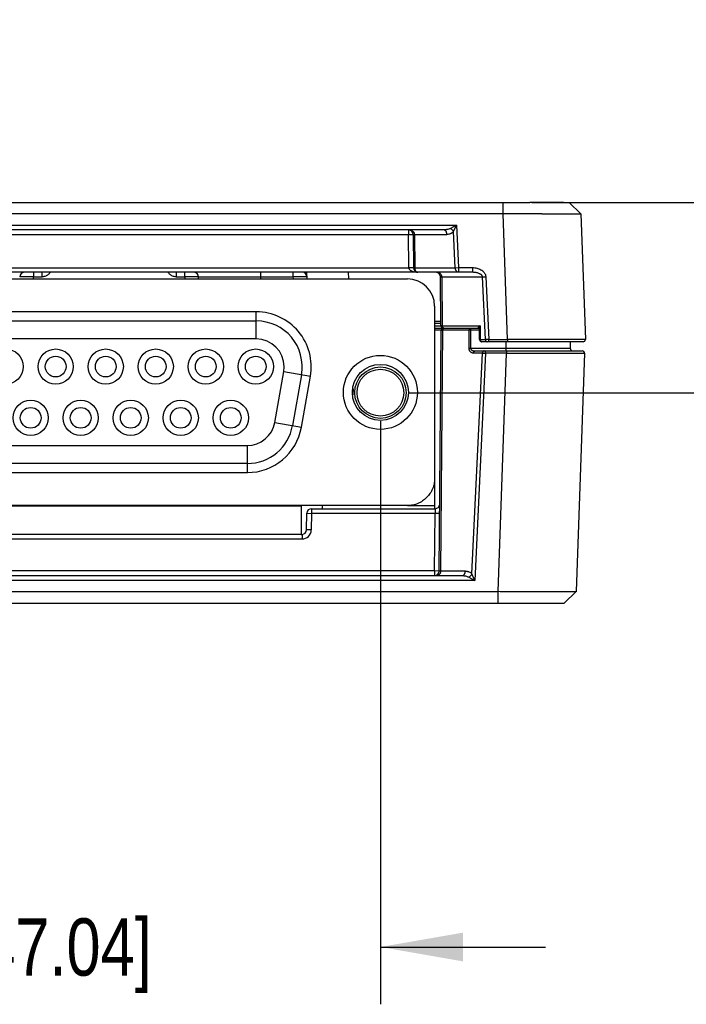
# Model space of a CAD drawing. Header units: inches. Extents: x 0 to 22, y 0 to 17.
# Tile 5 of 17: x 10.2 to 11.7, y 4.5 to 6.7. Entities that reach past the tile are written whole.
import ezdxf

# ---------------------------------------------------------------- set-up
doc = ezdxf.new("R2010")
doc.units = ezdxf.units.IN
doc.header["$LTSCALE"] = 1.21
doc.header["$MEASUREMENT"] = 0
doc.layers.get('0').update_dxf_attribs({"linetype": 'CONTINUOUS'})
doc.layers.add('DIMENSIONS', color=7, linetype='CONTINUOUS')
doc.styles.get("Standard").update_dxf_attribs({"font": 'txt', "width": 0.8})
doc.dimstyles.new('DIMSTYLE_1', dxfattribs={"dimtxt": 0.125, "dimasz": 0.18, "dimexe": 0.18, "dimexo": 0.0625, "dimgap": 0.09, "dimtad": 0, "dimtih": 1, "dimtoh": 1, "dimdec": 3, "dimzin": 4, "dimdsep": 46, "dimtxsty": 'STANDARD', "dimblk": '_FILLED', "dimblk1": '_FILLED', "dimblk2": '_FILLED', "dimcen": 0.09, "dimadec": 0, "dimazin": 0, "dimtp": 0.01, "dimtm": 0.01, "dimtfac": 1, "dimtdec": 3, "dimtofl": 0, "dimtmove": 0, "dimatfit": 3, "dimldrblk": '_FILLED', "dimfxl": 1, "dimtolj": 1, "dimtzin": 4, "dimarcsym": 0})

# ---------------------------------------------------------------- blocks, each defined once
blk = doc.blocks.new('_FILLED')
at = {"color": 0, "linetype": 'BYBLOCK'}
blk.add_solid([(0, 0), (-1, 0.174), (-1, -0.174)], dxfattribs=at)
blk = doc.blocks.new('*D1')
at = {"layer": 'DIMENSIONS', "color": 2, "linetype": 'CONTINUOUS'}
for p, q in [((9.1749, 5.8169), (9.1749, 4.5454)), ((11.0269, 5.8169), (11.0269, 4.5454)), ((9.1749, 4.6704), (8.8149, 4.6704)), ((11.0269, 4.6704), (11.3869, 4.6704))]:
    blk.add_line(p, q, dxfattribs=at)
at = {"layer": 'DIMENSIONS', "color": 2, "linetype": 'CONTINUOUS', "xscale": 0.18, "yscale": 0.18, "zscale": 0.18}
blk.add_blockref('_FILLED', (9.1749, 4.6704), dxfattribs=at)
at = {"layer": 'DIMENSIONS', "color": 2, "linetype": 'CONTINUOUS', "xscale": 0.18, "yscale": 0.18, "zscale": 0.18, "rotation": 180}
blk.add_blockref('_FILLED', (11.0269, 4.6704), dxfattribs=at)
at = {"layer": 'DIMENSIONS', "color": 2, "linetype": 'CONTINUOUS', "insert": (10.1009, 4.7329), "char_height": 0.125, "width": 1.325, "attachment_point": 2, "line_spacing_factor": 0.9}
blk.add_mtext('1.852{\\Ftxt.shx;\\W1.000000;\\H0.125000; }[47.04]', dxfattribs=at)
blk = doc.blocks.new('*D2')
at = {"layer": 'DIMENSIONS', "color": 2, "linetype": 'CONTINUOUS'}
for p, q in [((12.2237, 6.2944), (12.2237, 6.6203)), ((12.2237, 6.6203), (12.3412, 6.6203)), ((11.3568, 6.2944), (12.3487, 6.2944)), ((11.0894, 5.8794), (12.3487, 5.8794)), ((12.2237, 5.8794), (12.2237, 5.5194))]:
    blk.add_line(p, q, dxfattribs=at)
at = {"layer": 'DIMENSIONS', "color": 2, "linetype": 'CONTINUOUS', "xscale": 0.18, "yscale": 0.18, "zscale": 0.18}
for p, rotation in [((12.2237, 6.2944), 270), ((12.2237, 5.8794), 90)]:
    blk.add_blockref('_FILLED', p, dxfattribs=dict(at, rotation=rotation))
at = {"layer": 'DIMENSIONS', "color": 2, "linetype": 'CONTINUOUS', "insert": (12.4037, 6.6828), "char_height": 0.125, "width": 1.225, "attachment_point": 1, "line_spacing_factor": 0.9}
blk.add_mtext('.415{\\Ftxt.shx;\\W1.000000;\\H0.125000; }[10.54]', dxfattribs=at)

msp = doc.modelspace()

# ---------------------------------------------------------------- linework, layer by layer
at = {"color": 6, "linetype": 'CONTINUOUS'}
for p, q in [((8.8644, 6.2944), (11.3524, 6.2944)), ((11.2943, 6.2694), (11.2943, 6.2944)), ((11.3963, 6.2942), (11.3524, 6.2944)), ((11.4261, 6.2944), (11.3963, 6.2942)), ((11.426, 6.2944), (11.4383, 6.2944)), ((11.4642, 6.2694), (11.4383, 6.2944)), ((11.2943, 6.2694), (8.9225, 6.2694)), ((11.3038, 5.9956), (11.2943, 6.2694)), ((11.4642, 6.2694), (11.4737, 5.9956)), ((11.4642, 6.2694), (11.4642, 6.2694)), ((9.0089, 6.2448), (11.1929, 6.2448)), ((11.1649, 6.2344), (9.0369, 6.2344)), ((11.0882, 6.2344), (11.0882, 6.2246)), ((11.1929, 6.2448), (11.1794, 6.2376)), ((11.1865, 6.2309), (11.1929, 6.2448)), ((11.1902, 6.1518), (11.1865, 6.2309)), ((11.1929, 6.2448), (11.1973, 6.1523)), ((9.1136, 6.2246), (11.0882, 6.2246)), ((11.0888, 6.1517), (11.0882, 6.2246)), ((11.0882, 6.2246), (11.0982, 6.2245)), ((11.0982, 6.2245), (11.0988, 6.1518)), ((11.0982, 6.2245), (11.1011, 6.2245)), ((11.1011, 6.2245), (11.1719, 6.2245)), ((11.1011, 6.2245), (11.1017, 6.1518)), ((11.2277, 6.1419), (8.9741, 6.1419)), ((9.113, 6.1517), (11.0888, 6.1517)), ((10.2705, 6.1419), (10.2705, 6.1323)), ((10.2896, 6.1323), (10.2896, 6.1419)), ((10.5815, 6.1419), (10.5815, 6.1323)), ((10.6006, 6.1323), (10.6006, 6.1419)), ((10.7665, 6.1274), (10.7665, 6.1419)), ((10.8369, 6.132), (10.8369, 6.1419)), ((10.8671, 6.1274), (10.8666, 6.1419)), ((10.9566, 6.1419), (10.9571, 6.1274)), ((11.0988, 6.1518), (11.0888, 6.1517)), ((11.0988, 6.1518), (11.1017, 6.1518)), ((11.1013, 6.1427), (11.1054, 6.1421)), ((11.1017, 6.1518), (11.1902, 6.1518)), ((11.1902, 6.1518), (11.1973, 6.1523)), ((11.1973, 6.1523), (11.2277, 6.1523)), ((11.1973, 6.1523), (11.1973, 6.1419)), ((11.2277, 6.1523), (11.2277, 6.1419)), ((9.1159, 6.1274), (11.0859, 6.1274)), ((10.2705, 6.1274), (10.2705, 6.1323)), ((10.2705, 6.1323), (10.2896, 6.1323)), ((10.5815, 6.1323), (10.6006, 6.1323)), ((10.6006, 6.1323), (10.6006, 6.1274)), ((10.6306, 6.132), (10.8369, 6.132)), ((10.6306, 6.1274), (10.6306, 6.132)), ((10.8669, 6.1323), (10.8369, 6.132)), ((10.8371, 6.1274), (10.8369, 6.132)), ((11.1589, 6.0254), (11.1579, 6.132)), ((11.1579, 6.132), (11.1609, 6.132)), ((11.1609, 6.132), (11.2496, 6.132)), ((11.1609, 6.132), (11.1618, 6.0254)), ((11.2496, 6.132), (11.2567, 6.1324)), ((11.2561, 5.9954), (11.2496, 6.132)), ((11.2567, 6.1324), (11.2632, 5.9956)), ((11.145, 6.0684), (11.145, 5.6924)), ((10.7564, 6.0556), (9.4454, 6.0556)), ((9.4454, 6.0359), (10.7564, 6.0359)), ((10.7564, 5.9965), (10.7564, 6.0556)), ((11.145, 6.0352), (11.1588, 6.0352)), ((11.1588, 6.0304), (11.145, 6.0304)), ((11.145, 6.0255), (11.1589, 6.0255)), ((11.145, 6.0204), (11.2407, 6.0204)), ((11.1596, 6.0155), (11.1453, 6.0156)), ((11.155, 5.4903), (11.1596, 6.0155)), ((11.1625, 6.0155), (11.1579, 5.4903)), ((11.1618, 6.0254), (11.1589, 6.0254)), ((11.1596, 6.0155), (11.1625, 6.0155)), ((11.1618, 6.0254), (11.2441, 6.0254)), ((11.2204, 6.0155), (11.1625, 6.0155)), ((11.1642, 6.0197), (11.1647, 6.0201)), ((11.1647, 6.0201), (11.1654, 6.0203)), ((11.1654, 6.0203), (11.166, 6.0204)), ((11.2203, 5.9754), (11.2204, 6.0155)), ((11.2238, 5.9754), (11.224, 6.0204)), ((11.2427, 6.0155), (11.224, 6.0155)), ((11.2427, 6.0184), (11.2429, 6.0204)), ((11.2432, 5.9953), (11.2427, 6.0184)), ((11.2429, 6.0204), (11.2434, 6.023)), ((11.2434, 6.023), (11.2441, 6.0254)), ((11.2441, 6.0254), (11.2447, 5.9954)), ((10.7564, 5.9965), (9.4454, 5.9965)), ((11.2432, 5.9953), (11.2447, 5.9954)), ((11.2447, 5.9954), (11.2561, 5.9954)), ((11.2456, 5.9922), (11.2467, 5.9909)), ((11.2632, 5.9956), (11.2561, 5.9954)), ((11.2632, 5.9956), (11.3038, 5.9956)), ((11.2632, 5.9904), (11.2632, 5.9956)), ((11.451, 5.9957), (11.3038, 5.9956)), ((11.3038, 5.9956), (11.3038, 5.9904)), ((11.4737, 5.9956), (11.451, 5.9957)), ((11.4413, 5.9754), (11.2238, 5.9754)), ((11.2337, 5.9704), (11.467, 5.9704)), ((11.2458, 5.9911), (11.247, 5.9906)), ((11.247, 5.9906), (11.2482, 5.9904)), ((11.4687, 5.9904), (11.2482, 5.9904)), ((11.2564, 5.9652), (11.2564, 5.9704)), ((11.3013, 5.9754), (11.3012, 5.9904)), ((11.3013, 5.9704), (11.3013, 5.9754)), ((11.3021, 5.9704), (11.3021, 5.9652)), ((11.4413, 5.9754), (11.4412, 5.9904)), ((11.2266, 5.484), (11.2494, 5.9655)), ((11.2494, 5.9655), (11.2301, 5.9655)), ((11.2564, 5.9652), (11.233, 5.4701)), ((11.2494, 5.9655), (11.2564, 5.9652)), ((11.3021, 5.9652), (11.2564, 5.9652)), ((11.2839, 5.4454), (11.3021, 5.9652)), ((11.3021, 5.9652), (11.472, 5.9652)), ((11.472, 5.9652), (11.4538, 5.4454)), ((10.8161, 5.9253), (10.817, 5.9359)), ((10.7965, 5.8143), (10.8161, 5.9253)), ((10.8161, 5.9253), (10.8743, 5.9151)), ((10.8549, 5.9185), (10.8353, 5.8075)), ((10.8547, 5.8041), (10.8743, 5.9151)), ((10.9672, 5.8876), (10.9668, 5.8749)), ((10.7965, 5.8143), (10.8547, 5.8041)), ((9.465, 5.7642), (10.7368, 5.7642)), ((10.7368, 5.7052), (10.7368, 5.7642)), ((10.7368, 5.7249), (9.465, 5.7249)), ((9.465, 5.7052), (10.7368, 5.7052)), ((11.0859, 5.6333), (9.1159, 5.6333)), ((10.8767, 5.6264), (11.1463, 5.6264)), ((10.8767, 5.6264), (10.8767, 5.6162)), ((11.1463, 5.6264), (11.1461, 5.6162)), ((10.8661, 5.5802), (10.8667, 5.6166)), ((10.8667, 5.6166), (10.8767, 5.6162)), ((10.8767, 5.6162), (10.8761, 5.5799)), ((11.1461, 5.6162), (10.8767, 5.6162)), ((11.145, 5.4906), (11.1461, 5.6162)), ((11.1561, 5.616), (11.1461, 5.6162)), ((10.8539, 5.5704), (10.8561, 5.5704)), ((10.8561, 5.5704), (10.8561, 5.5602)), ((10.8761, 5.5799), (10.8661, 5.5802)), ((10.8561, 5.5602), (9.3457, 5.5602)), ((8.9968, 5.4804), (11.205, 5.4804)), ((11.145, 5.4906), (9.0568, 5.4906)), ((11.145, 5.4906), (11.145, 5.4804)), ((11.155, 5.4903), (11.145, 5.4906)), ((11.1579, 5.4903), (11.155, 5.4903)), ((11.2121, 5.4903), (11.1579, 5.4903)), ((11.2195, 5.4772), (11.233, 5.4701)), ((11.233, 5.4701), (11.2266, 5.484)), ((11.233, 5.4701), (8.9688, 5.4701)), ((8.9329, 5.4454), (11.2839, 5.4454)), ((11.2839, 5.4204), (11.2839, 5.4454)), ((11.4538, 5.4454), (11.4279, 5.4204)), ((11.4538, 5.4454), (11.4538, 5.4454)), ((8.7889, 5.4204), (11.4279, 5.4204))]:
    msp.add_line(p, q, dxfattribs=at)
at = {"color": 7, "linetype": 'CONTINUOUS'}
for p, q in [((11.1446, 5.6897), (11.1446, 5.6329)), ((9.3479, 5.6329), (10.8539, 5.6329)), ((10.8539, 5.6329), (10.8539, 5.5704)), ((10.9009, 5.6264), (10.9009, 5.6329)), ((11.1449, 5.6329), (11.0859, 5.6329)), ((11.0977, 5.6345), (11.0977, 5.6329)), ((11.1449, 5.6329), (11.1449, 5.6264)), ((10.8539, 5.5704), (9.3479, 5.5704))]:
    msp.add_line(p, q, dxfattribs=at)
at = {"color": 6, "linetype": 'CONTINUOUS'}
msp.add_lwpolyline([(11.2407, 6.0204), (11.2412, 6.0203), (11.2421, 6.0197), (11.2427, 6.0188), (11.2427, 6.0184)], dxfattribs=at)
for centre, radius in [((10.21, 5.9363), 0.0384), ((10.319, 5.9363), 0.0384), ((10.4281, 5.9363), 0.0384), ((10.5371, 5.9363), 0.0384), ((10.6462, 5.9363), 0.0384), ((10.7552, 5.9363), 0.0384), ((10.319, 5.9363), 0.0226), ((10.4281, 5.9363), 0.0226), ((10.5371, 5.9363), 0.0226), ((10.6462, 5.9363), 0.0226), ((10.7552, 5.9363), 0.0226), ((11.0269, 5.88), 0.0807), ((11.0269, 5.88), 0.061), ((10.2645, 5.8245), 0.0384), ((10.3735, 5.8245), 0.0384), ((10.4826, 5.8245), 0.0384), ((10.5916, 5.8245), 0.0384), ((10.7007, 5.8245), 0.0384), ((10.2645, 5.8245), 0.0226), ((10.3735, 5.8245), 0.0226), ((10.4826, 5.8245), 0.0226), ((10.5916, 5.8245), 0.0226), ((10.7007, 5.8245), 0.0226)]:
    msp.add_circle(centre, radius, dxfattribs=at)
at = {"color": 7, "linetype": 'CONTINUOUS'}
for radius in [0.056, 0.051]:
    msp.add_circle((11.0269, 5.8794), radius, dxfattribs=at)
at = {"color": 6, "linetype": 'CONTINUOUS'}
for centre, radius, start, end in [((11.4515, -23.2667), 29.5366, 90.14088, 90.30512), ((11.0882, 6.2244), 0.01, 0.5, 75.3038), ((11.0936, 6.2244), 0.00753, 0.7106, 6.19), ((10.2505, 6.1319), 0.01, 90.0043, 179.498), ((10.6206, 6.1319), 0.01, 0.5029, 89.9885), ((10.857, 6.1319), 0.01, 2, 89.9974), ((11.1088, 6.1519), 0.01, 180.5, 270), ((11.1099, 6.1887), 0.0467, 264.5126, 268.6756), ((11.1479, 6.1319), 0.01, 0.5, 90), ((11.0859, 6.0684), 0.0591, 0, 90), ((10.7564, 5.9359), 0.1197, 350, 90), ((10.7564, 5.9359), 0.1, 350, 90), ((11.1639, 6.0254), 0.005, 180.5, 270.0033), ((11.1646, 6.0154), 0.005, 90, 179.5), ((11.2222, 5.5507), 0.4648, 89.7821, 90.2179), ((10.7564, 5.9359), 0.0606, 0, 90), ((11.2482, 5.9954), 0.00498, 210.837, 240.4049), ((11.4687, 5.9954), 0.005, 270.0113, 1.9981), ((11.2221, 5.5116), 0.4638, 89.7917, 90.2283), ((11.4463, 5.9754), 0.005, 180.5, 270), ((11.467, 5.9654), 0.005, 358.001, 89.986), ((10.7368, 5.8249), 0.0606, 270, 350), ((10.7368, 5.8249), 0.1, 270, 350), ((10.7368, 5.8249), 0.1197, 270, 350), ((10.8767, 5.6164), 0.01, 90, 179), ((11.1463, 5.6364), 0.01, 270, 359.5), ((10.8561, 5.5804), 0.01, 270, 359), ((10.8561, 5.5803), 0.02, 270.0097, 358.9916), ((11.145, 5.4904), 0.01, 270, 359.5), ((11.1443, 5.4904), 0.0137, 357.3503, 359.6423)]:
    msp.add_arc(centre, radius, start, end, dxfattribs=at)
for points, knots in [([(11.3789, 6.2698), (11.3851, 6.2698), (11.3941, 6.2698), (11.4058, 6.2698), (11.4139, 6.2698), (11.4215, 6.2698), (11.4285, 6.2698), (11.435, 6.2698), (11.4409, 6.2698), (11.4461, 6.2697), (11.4501, 6.2697), (11.453, 6.2697), (11.4548, 6.2697), (11.4566, 6.2697), (11.4581, 6.2696), (11.4595, 6.2696), (11.4607, 6.2696), (11.4617, 6.2696), (11.4624, 6.2696), (11.4629, 6.2695), (11.4632, 6.2695), (11.4635, 6.2695), (11.4637, 6.2695), (11.4639, 6.2695), (11.464, 6.2695), (11.4641, 6.2695), (11.4641, 6.2695), (11.4641, 6.2694), (11.4642, 6.2694)], [0, 0, 0, 0, 0.216359, 0.317075, 0.412217, 0.501355, 0.58413, 0.660208, 0.729254, 0.790948, 0.845054, 0.869196, 0.891362, 0.911525, 0.929659, 0.945739, 0.959753, 0.971691, 0.981546, 0.985689, 0.989308, 0.992402, 0.994971, 0.997013, 0.998529, 0.99952, 0.999822, 1, 1, 1, 1]), ([(11.0882, 6.2344), (11.0896, 6.2344), (11.0925, 6.2341), (11.0958, 6.2326), (11.0981, 6.2309), (11.0993, 6.2296), (11.1001, 6.2283), (11.1007, 6.227), (11.101, 6.2259), (11.1011, 6.2252)], [0, 0, 0, 0, 0.248954, 0.4981, 0.623183, 0.74848, 0.811247, 0.874278, 1, 1, 1, 1]), ([(11.1794, 6.2376), (11.1783, 6.237), (11.176, 6.236), (11.1729, 6.2352), (11.1704, 6.2348), (11.168, 6.2345), (11.1661, 6.2344), (11.1649, 6.2344)], [0, 0, 0, 0, 0.252285, 0.502166, 0.626862, 0.75123, 1, 1, 1, 1]), ([(11.1719, 6.2245), (11.1719, 6.2252), (11.1718, 6.2264), (11.1714, 6.2283), (11.1708, 6.23), (11.1699, 6.2315), (11.1688, 6.2328), (11.1676, 6.2337), (11.1663, 6.2343), (11.1653, 6.2344), (11.1649, 6.2344)], [0, 0, 0, 0, 0.144343, 0.286934, 0.424239, 0.554059, 0.67575, 0.789648, 0.897086, 1, 1, 1, 1]), ([(11.1865, 6.2309), (11.1855, 6.2298), (11.1833, 6.2279), (11.1803, 6.2262), (11.1777, 6.2253), (11.1752, 6.2247), (11.1732, 6.2245), (11.1719, 6.2245)], [0, 0, 0, 0, 0.267119, 0.519204, 0.641383, 0.761846, 1, 1, 1, 1]), ([(11.1865, 6.2309), (11.1861, 6.2316), (11.1852, 6.2329), (11.1835, 6.2348), (11.1816, 6.2364), (11.1801, 6.2372), (11.1794, 6.2376)], [0, 0, 0, 0, 0.242495, 0.497455, 0.753756, 1, 1, 1, 1]), ([(10.3066, 6.1417), (10.3061, 6.1408), (10.3048, 6.1391), (10.3026, 6.1369), (10.3, 6.1351), (10.2981, 6.1341), (10.2972, 6.1337)], [0, 0, 0, 0, 0.249962, 0.49993, 0.749934, 1, 1, 1, 1]), ([(10.5739, 6.1338), (10.5729, 6.1341), (10.5711, 6.1351), (10.5685, 6.1369), (10.5663, 6.1391), (10.565, 6.1408), (10.5645, 6.1417)], [0, 0, 0, 0, 0.250064, 0.500074, 0.750043, 1, 1, 1, 1]), ([(11.0888, 6.1517), (11.0888, 6.1514), (11.089, 6.1507), (11.0893, 6.1496), (11.0899, 6.1487), (11.0905, 6.1479), (11.0913, 6.1471), (11.0921, 6.1465), (11.0929, 6.1459), (11.0941, 6.1452), (11.0956, 6.1445), (11.0974, 6.1438), (11.0994, 6.1432), (11.1006, 6.1429), (11.1013, 6.1427)], [0, 0, 0, 0, 0.066838, 0.133409, 0.198669, 0.262684, 0.326128, 0.388917, 0.450997, 0.512624, 0.635094, 0.757052, 0.878621, 1, 1, 1, 1]), ([(11.1017, 6.1518), (11.1017, 6.151), (11.1019, 6.1497), (11.1023, 6.148), (11.103, 6.1459), (11.1041, 6.1442), (11.1053, 6.1432)], [0, 0, 0, 0, 0.270037, 0.403215, 0.533079, 1, 1, 1, 1]), ([(11.1053, 6.1432), (11.1058, 6.1428), (11.1069, 6.1422), (11.1082, 6.1419), (11.1088, 6.1419)], [0, 0, 0, 0, 0.516198, 1, 1, 1, 1]), ([(11.1531, 6.1411), (11.1527, 6.1412), (11.151, 6.1417), (11.1492, 6.1419), (11.1479, 6.1419)], [0, 0, 0, 0, 0.250687, 1, 1, 1, 1]), ([(11.1973, 6.1419), (11.1968, 6.1419), (11.1959, 6.1421), (11.1945, 6.1426), (11.1933, 6.1436), (11.1922, 6.1448), (11.1914, 6.1463), (11.1907, 6.148), (11.1903, 6.1499), (11.1902, 6.1512), (11.1902, 6.1518)], [0, 0, 0, 0, 0.102886, 0.210245, 0.32407, 0.445742, 0.575587, 0.712974, 0.855631, 1, 1, 1, 1]), ([(11.2277, 6.1523), (11.2309, 6.1523), (11.2357, 6.1517), (11.2418, 6.1498), (11.2462, 6.1477), (11.2495, 6.1454), (11.2518, 6.1432), (11.2534, 6.1413), (11.2547, 6.1393), (11.2561, 6.1364), (11.2566, 6.134), (11.2567, 6.1324)], [0, 0, 0, 0, 0.24951, 0.374509, 0.499465, 0.624454, 0.687054, 0.749711, 0.812322, 0.875083, 1, 1, 1, 1]), ([(11.2496, 6.132), (11.2496, 6.1326), (11.2493, 6.1336), (11.2484, 6.1351), (11.2475, 6.1361), (11.2467, 6.1368), (11.2458, 6.1374), (11.2447, 6.1381), (11.2428, 6.1391), (11.2403, 6.1401), (11.2372, 6.1409), (11.2341, 6.1415), (11.2309, 6.1418), (11.2288, 6.1419), (11.2277, 6.1419)], [0, 0, 0, 0, 0.064921, 0.129328, 0.192677, 0.224253, 0.25568, 0.318172, 0.380435, 0.504604, 0.628513, 0.752302, 0.876173, 1, 1, 1, 1]), ([(10.2705, 6.1323), (10.2686, 6.1323), (10.2647, 6.1323), (10.26, 6.1323), (10.2564, 6.1323), (10.2539, 6.1323), (10.2515, 6.1322), (10.2494, 6.1322), (10.2474, 6.1322), (10.2457, 6.1322), (10.2443, 6.1322), (10.2434, 6.1322), (10.2428, 6.1321), (10.2423, 6.1321), (10.2418, 6.1321), (10.2414, 6.1321), (10.2411, 6.1321), (10.2409, 6.1321), (10.2408, 6.1321), (10.2407, 6.132), (10.2406, 6.132), (10.2406, 6.132), (10.2405, 6.132), (10.2405, 6.132), (10.2405, 6.132)], [0, 0, 0, 0, 0.194612, 0.382535, 0.471288, 0.555416, 0.634173, 0.706814, 0.772632, 0.83105, 0.881532, 0.903627, 0.923537, 0.9412, 0.956587, 0.969676, 0.980443, 0.988868, 0.992196, 0.994931, 0.997072, 0.998619, 0.999579, 1, 1, 1, 1]), ([(10.2972, 6.1337), (10.296, 6.1333), (10.2935, 6.1325), (10.2909, 6.1323), (10.2896, 6.1323)], [0, 0, 0, 0, 0.500741, 1, 1, 1, 1]), ([(10.5815, 6.1323), (10.5802, 6.1323), (10.5776, 6.1325), (10.5751, 6.1333), (10.5739, 6.1338)], [0, 0, 0, 0, 0.499268, 1, 1, 1, 1]), ([(10.6306, 6.132), (10.6306, 6.132), (10.6306, 6.132), (10.6305, 6.132), (10.6305, 6.132), (10.6304, 6.132), (10.6303, 6.1321), (10.6302, 6.1321), (10.63, 6.1321), (10.6296, 6.1321), (10.6293, 6.1321), (10.6288, 6.1321), (10.6283, 6.1321), (10.6277, 6.1322), (10.6267, 6.1322), (10.6254, 6.1322), (10.6237, 6.1322), (10.6217, 6.1322), (10.6195, 6.1322), (10.6172, 6.1323), (10.6147, 6.1323), (10.6111, 6.1323), (10.6064, 6.1323), (10.6025, 6.1323), (10.6006, 6.1323)], [0, 0, 0, 0, 0.000422, 0.001383, 0.002931, 0.005073, 0.007809, 0.011138, 0.019564, 0.030333, 0.043423, 0.058812, 0.076476, 0.096385, 0.11848, 0.16896, 0.227376, 0.293191, 0.365833, 0.444589, 0.528715, 0.617465, 0.805382, 1, 1, 1, 1]), ([(11.1599, 6.1356), (11.1596, 6.1363), (11.1587, 6.1376), (11.1571, 6.1391), (11.1552, 6.1403), (11.1538, 6.1409), (11.1531, 6.1411)], [0, 0, 0, 0, 0.25037, 0.50072, 0.750304, 1, 1, 1, 1]), ([(11.1609, 6.132), (11.1608, 6.1326), (11.1607, 6.1339), (11.1602, 6.1351), (11.1599, 6.1356)], [0, 0, 0, 0, 0.498561, 1, 1, 1, 1]), ([(11.1623, 6.0228), (11.1621, 6.0232), (11.1619, 6.0241), (11.1618, 6.0249), (11.1618, 6.0254)], [0, 0, 0, 0, 0.492715, 1, 1, 1, 1]), ([(11.1653, 6.0204), (11.165, 6.0204), (11.1644, 6.0205), (11.1635, 6.021), (11.1628, 6.0218), (11.1624, 6.0225), (11.1623, 6.0228)], [0, 0, 0, 0, 0.222766, 0.460054, 0.718375, 1, 1, 1, 1]), ([(11.1625, 6.0155), (11.1625, 6.0159), (11.1626, 6.0167), (11.1628, 6.0175), (11.163, 6.0179)], [0, 0, 0, 0, 0.506508, 1, 1, 1, 1]), ([(11.163, 6.0179), (11.163, 6.0181), (11.1633, 6.0188), (11.1638, 6.0194), (11.1642, 6.0197)], [0, 0, 0, 0, 0.266701, 1, 1, 1, 1]), ([(11.2204, 6.0155), (11.2204, 6.0158), (11.2205, 6.0164), (11.2207, 6.0176), (11.2212, 6.0187), (11.222, 6.0196), (11.2226, 6.0201), (11.2233, 6.0204), (11.2237, 6.0204), (11.224, 6.0204)], [0, 0, 0, 0, 0.144504, 0.287301, 0.553872, 0.675652, 0.789573, 0.897023, 1, 1, 1, 1]), ([(11.2441, 6.0254), (11.2437, 6.0251), (11.2431, 6.0247), (11.2422, 6.0239), (11.2415, 6.0233), (11.2411, 6.0228), (11.2407, 6.0225), (11.2404, 6.0222), (11.2402, 6.0218), (11.24, 6.0215), (11.2399, 6.0212), (11.2398, 6.021), (11.2398, 6.0209), (11.2399, 6.0208), (11.24, 6.0206), (11.2401, 6.0206), (11.2403, 6.0204), (11.2405, 6.0204), (11.2407, 6.0204)], [0, 0, 0, 0, 0.166415, 0.323741, 0.470283, 0.539047, 0.604264, 0.665331, 0.721703, 0.772767, 0.818153, 0.838494, 0.857167, 0.874842, 0.893135, 0.914066, 0.938628, 1, 1, 1, 1]), ([(11.2407, 6.0204), (11.241, 6.0204), (11.2417, 6.0203), (11.2426, 6.0197), (11.2433, 6.0189), (11.2436, 6.0183), (11.2437, 6.018)], [0, 0, 0, 0, 0.241761, 0.486412, 0.731894, 1, 1, 1, 1]), ([(11.2442, 6.0155), (11.2441, 6.0155), (11.2439, 6.0156), (11.2435, 6.0158), (11.2433, 6.0161), (11.243, 6.0166), (11.2428, 6.0174), (11.2428, 6.0181), (11.2427, 6.0184)], [0, 0, 0, 0, 0.105888, 0.2089, 0.317064, 0.434678, 0.699997, 1, 1, 1, 1]), ([(11.2432, 5.9953), (11.2432, 5.9949), (11.2434, 5.994), (11.2437, 5.9932), (11.2439, 5.9929)], [0, 0, 0, 0, 0.498372, 1, 1, 1, 1]), ([(11.2447, 5.9954), (11.2447, 5.9951), (11.2448, 5.994), (11.2451, 5.9929), (11.2456, 5.9922)], [0, 0, 0, 0, 0.260404, 1, 1, 1, 1]), ([(11.2561, 5.9954), (11.2561, 5.9951), (11.2561, 5.9944), (11.2564, 5.9932), (11.2569, 5.9921), (11.2576, 5.9912), (11.2583, 5.9908), (11.2589, 5.9905), (11.2594, 5.9904), (11.2596, 5.9904)], [0, 0, 0, 0, 0.144504, 0.287299, 0.553865, 0.675645, 0.789569, 0.897021, 1, 1, 1, 1]), ([(11.2301, 5.9655), (11.2296, 5.9655), (11.2285, 5.9656), (11.2268, 5.966), (11.2252, 5.9667), (11.2237, 5.9678), (11.2223, 5.9692), (11.2212, 5.9709), (11.2205, 5.9731), (11.2203, 5.9746), (11.2203, 5.9754)], [0, 0, 0, 0, 0.107642, 0.216664, 0.328746, 0.446018, 0.570785, 0.704493, 0.84894, 1, 1, 1, 1]), ([(11.2238, 5.9754), (11.2238, 5.9751), (11.2239, 5.9746), (11.2242, 5.9738), (11.2247, 5.9732), (11.2253, 5.9727), (11.2259, 5.9723), (11.2268, 5.9718), (11.2279, 5.9713), (11.2293, 5.9709), (11.2308, 5.9706), (11.2322, 5.9705), (11.2332, 5.9704), (11.2337, 5.9704)], [0, 0, 0, 0, 0.06805, 0.135138, 0.199985, 0.263979, 0.327163, 0.389382, 0.512472, 0.63494, 0.756841, 0.878375, 1, 1, 1, 1]), ([(11.2301, 5.9655), (11.2302, 5.9661), (11.2303, 5.9674), (11.231, 5.9687), (11.2317, 5.9696), (11.2323, 5.97), (11.2329, 5.9703), (11.2334, 5.9704), (11.2337, 5.9704)], [0, 0, 0, 0, 0.301015, 0.553506, 0.665701, 0.778166, 0.889486, 1, 1, 1, 1]), ([(11.2467, 5.9909), (11.2469, 5.9908), (11.2474, 5.9905), (11.248, 5.9904), (11.2482, 5.9904)], [0, 0, 0, 0, 0.512596, 1, 1, 1, 1]), ([(11.2529, 5.9704), (11.2526, 5.9704), (11.252, 5.9703), (11.2511, 5.9698), (11.2504, 5.969), (11.25, 5.9684), (11.2499, 5.968)], [0, 0, 0, 0, 0.222769, 0.460057, 0.718376, 1, 1, 1, 1]), ([(11.2499, 5.968), (11.2497, 5.9676), (11.2495, 5.9668), (11.2494, 5.9659), (11.2494, 5.9655)], [0, 0, 0, 0, 0.492712, 1, 1, 1, 1]), ([(11.1545, 5.4818), (11.1539, 5.4814), (11.1528, 5.4807), (11.1515, 5.4804), (11.1508, 5.4804)], [0, 0, 0, 0, 0.516992, 1, 1, 1, 1]), ([(11.1579, 5.4898), (11.1579, 5.489), (11.1577, 5.4874), (11.1568, 5.4846), (11.1555, 5.4827), (11.1545, 5.4818)], [0, 0, 0, 0, 0.270207, 0.53187, 1, 1, 1, 1]), ([(11.205, 5.4804), (11.2055, 5.4804), (11.2064, 5.4806), (11.2077, 5.4811), (11.209, 5.4821), (11.21, 5.4833), (11.2109, 5.4848), (11.2116, 5.4865), (11.212, 5.4884), (11.2121, 5.4897), (11.2121, 5.4903)], [0, 0, 0, 0, 0.102884, 0.210238, 0.324058, 0.445726, 0.575571, 0.712965, 0.855629, 1, 1, 1, 1]), ([(11.205, 5.4804), (11.2062, 5.4804), (11.2081, 5.4803), (11.2106, 5.48), (11.2131, 5.4796), (11.2161, 5.4788), (11.2184, 5.4778), (11.2195, 5.4772)], [0, 0, 0, 0, 0.248764, 0.37314, 0.49785, 0.747739, 1, 1, 1, 1]), ([(11.2121, 5.4903), (11.2134, 5.4903), (11.2153, 5.4901), (11.2179, 5.4895), (11.2204, 5.4886), (11.2235, 5.4869), (11.2256, 5.4851), (11.2266, 5.484)], [0, 0, 0, 0, 0.238153, 0.358617, 0.480799, 0.732886, 1, 1, 1, 1]), ([(11.2195, 5.4772), (11.2203, 5.4776), (11.2217, 5.4785), (11.2236, 5.4801), (11.2253, 5.4819), (11.2262, 5.4833), (11.2266, 5.484)], [0, 0, 0, 0, 0.246208, 0.502468, 0.757469, 1, 1, 1, 1]), ([(11.4538, 5.4454), (11.4538, 5.4454), (11.4538, 5.4454), (11.4537, 5.4454), (11.4537, 5.4454), (11.4536, 5.4454), (11.4534, 5.4453), (11.4532, 5.4453), (11.4529, 5.4453), (11.4524, 5.4453), (11.4518, 5.4453), (11.4511, 5.4453), (11.4504, 5.4452), (11.4495, 5.4452), (11.4481, 5.4452), (11.4462, 5.4452), (11.4435, 5.4452), (11.4405, 5.4451), (11.4371, 5.4451), (11.4333, 5.4451), (11.4292, 5.4451), (11.423, 5.4451), (11.4145, 5.445), (11.4034, 5.445), (11.3911, 5.445), (11.3777, 5.4451), (11.3635, 5.4451), (11.3485, 5.4451), (11.3329, 5.4452), (11.3113, 5.4453), (11.2949, 5.4453), (11.2839, 5.4454)], [0, 0, 0, 0, 0.000157, 0.000456, 0.000903, 0.001498, 0.002241, 0.003133, 0.005363, 0.008184, 0.011597, 0.015598, 0.020187, 0.025361, 0.031118, 0.044375, 0.059922, 0.077714, 0.097706, 0.119853, 0.144111, 0.170424, 0.22893, 0.294805, 0.367447, 0.446127, 0.530085, 0.618539, 0.710669, 0.805637, 1, 1, 1, 1])]:
    msp.add_open_spline(points, degree=3, knots=knots, dxfattribs=at)
at = {"color": 7, "linetype": 'CONTINUOUS'}
msp.add_open_spline([(11.145, 5.6924), (11.1451, 5.6885), (11.1444, 5.6807), (11.1409, 5.6696), (11.1352, 5.6594), (11.1278, 5.6504), (11.1189, 5.6429), (11.1087, 5.6373), (11.0976, 5.6338), (11.0898, 5.6331), (11.0859, 5.6333)], degree=3, knots=[0, 0, 0, 0, 0.124862, 0.250041, 0.375016, 0.500024, 0.624998, 0.749967, 0.875141, 1, 1, 1, 1], dxfattribs=at)

# ---------------------------------------------------------------- dimensions: what is measured, and where the dimension line sits
at = {"layer": 'DIMENSIONS', "color": 2, "linetype": 'CONTINUOUS'}
dim = msp.add_linear_dim(base=(12.2237, 5.8794), p1=(11.3568, 6.2944), p2=(11.0894, 5.8794), angle=270, dimstyle='DIMSTYLE_1', dxfattribs=at)
dim.commit()
dim.dimension.update_dxf_attribs({"geometry": '*D2', "text_midpoint": (13.0162, 6.6203), "dimtype": 160})
dim = msp.add_linear_dim(base=(11.0269, 4.6704), p1=(9.1749, 5.8169), p2=(11.0269, 5.8169), dimstyle='DIMSTYLE_1', dxfattribs=at)
dim.commit()
dim.dimension.update_dxf_attribs({"geometry": '*D1', "text_midpoint": (9.9509, 4.6704), "dimtype": 160})

doc.saveas('drawing.dxf')
